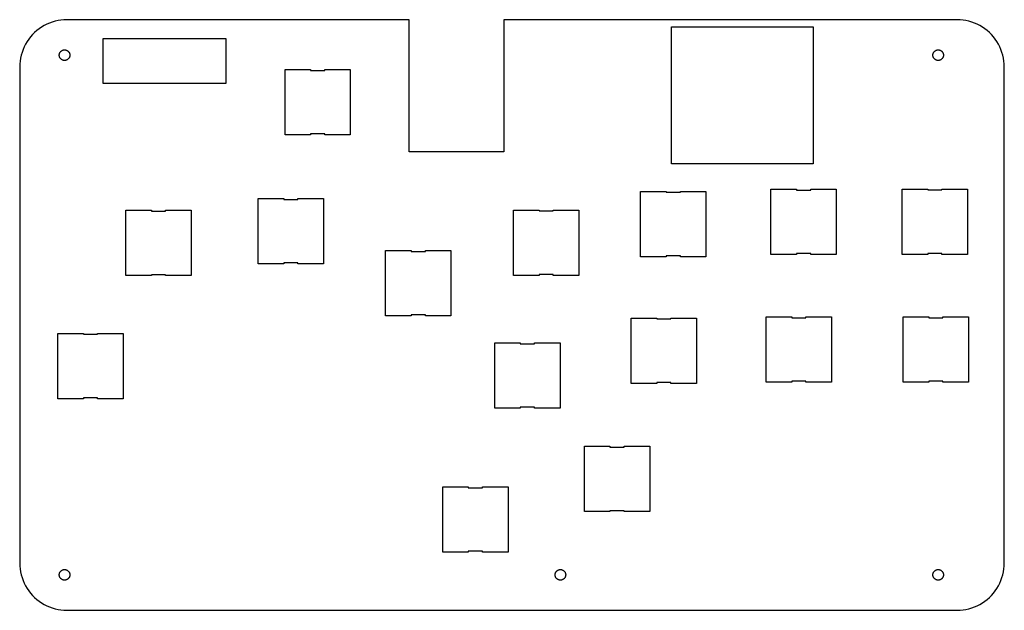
# Model space of a CAD drawing. Header units: metres. Extents: x 0 to 208, y 0 to 125.
import ezdxf

# ---------------------------------------------------------------- set-up
doc = ezdxf.new("R2010")
doc.units = ezdxf.units.M

msp = doc.modelspace()

# ---------------------------------------------------------------- linework, layer by layer
for p, q in [((4.12215, 123.09), (3.62576, 122.705)), ((4.64174, 123.443), (4.12215, 123.09)), ((5.18246, 123.763), (4.64174, 123.443)), ((5.7422, 124.048), (5.18246, 123.763)), ((6.31876, 124.298), (5.7422, 124.048)), ((6.90984, 124.511), (6.31876, 124.298)), ((7.51311, 124.686), (6.90984, 124.511)), ((8.12619, 124.823), (7.51311, 124.686)), ((8.74667, 124.921), (8.12619, 124.823)), ((9.3721, 124.98), (8.74667, 124.921)), ((10, 125), (9.3721, 124.98)), ((82.5, 125), (10, 125)), ((82.5, 97), (82.5, 125)), ((198.5, 125), (102.5, 125)), ((102.5, 125), (102.5, 97)), ((138, 94.5), (138, 123.5)), ((138, 123.5), (168, 123.5)), ((168, 123.5), (168, 94.5)), ((199.128, 124.98), (198.5, 125)), ((199.753, 124.921), (199.128, 124.98)), ((200.374, 124.823), (199.753, 124.921)), ((200.987, 124.686), (200.374, 124.823)), ((201.59, 124.511), (200.987, 124.686)), ((202.181, 124.298), (201.59, 124.511)), ((202.758, 124.048), (202.181, 124.298)), ((203.318, 123.763), (202.758, 124.048)), ((203.858, 123.443), (203.318, 123.763)), ((204.378, 123.09), (203.858, 123.443)), ((204.874, 122.705), (204.378, 123.09)), ((2.29486, 121.374), (1.90984, 120.878)), ((2.71031, 121.845), (2.29486, 121.374)), ((3.15453, 122.29), (2.71031, 121.845)), ((3.62576, 122.705), (3.15453, 122.29)), ((17.65, 111.525), (17.65, 121.025)), ((17.65, 121.025), (43.65, 121.025)), ((43.65, 121.025), (43.65, 111.525)), ((205.345, 122.29), (204.874, 122.705)), ((205.79, 121.845), (205.345, 122.29)), ((206.205, 121.374), (205.79, 121.845)), ((206.59, 120.878), (206.205, 121.374)), ((0.95174, 119.258), (0.70224, 118.681)), ((1.23694, 119.818), (0.95174, 119.258)), ((1.55672, 120.358), (1.23694, 119.818)), ((1.90984, 120.878), (1.55672, 120.358)), ((206.943, 120.358), (206.59, 120.878)), ((207.263, 119.818), (206.943, 120.358)), ((207.548, 119.258), (207.263, 119.818)), ((207.798, 118.681), (207.548, 119.258)), ((0.17712, 116.874), (0.07886, 116.253)), ((0.31416, 117.487), (0.17712, 116.874)), ((0.48944, 118.09), (0.31416, 117.487)), ((0.70224, 118.681), (0.48944, 118.09)), ((8.37999, 117.5), (8.3822, 117.57)), ((8.3822, 117.43), (8.37999, 117.5)), ((8.3822, 117.57), (8.38882, 117.64)), ((8.38882, 117.36), (8.3822, 117.43)), ((8.38882, 117.64), (8.39983, 117.71)), ((8.39983, 117.29), (8.38882, 117.36)), ((8.39983, 117.71), (8.41518, 117.779)), ((8.41518, 117.221), (8.39983, 117.29)), ((8.41518, 117.779), (8.43481, 117.846)), ((8.43481, 117.154), (8.41518, 117.221)), ((8.43481, 117.846), (8.45865, 117.912)), ((8.45865, 117.088), (8.43481, 117.154)), ((8.45865, 117.912), (8.48659, 117.977)), ((8.48659, 117.023), (8.45865, 117.088)), ((8.48659, 117.977), (8.51852, 118.04)), ((8.51852, 116.96), (8.48659, 117.023)), ((8.51852, 118.04), (8.55435, 118.1)), ((8.55435, 116.9), (8.51852, 116.96)), ((8.55435, 118.1), (8.59389, 118.158)), ((8.59389, 116.842), (8.55435, 116.9)), ((8.59389, 118.158), (8.63702, 118.214)), ((8.63702, 116.786), (8.59389, 116.842)), ((8.63702, 118.214), (8.68355, 118.267)), ((8.68355, 116.733), (8.63702, 116.786)), ((8.68355, 118.267), (8.73331, 118.316)), ((8.73331, 118.316), (8.78607, 118.363)), ((8.78607, 118.363), (8.84167, 118.406)), ((8.84167, 118.406), (8.89987, 118.446)), ((8.89987, 118.446), (8.96043, 118.481)), ((8.96043, 118.481), (9.02312, 118.513)), ((9.02312, 118.513), (9.08769, 118.541)), ((9.08769, 118.541), (9.1539, 118.565)), ((9.1539, 118.565), (9.22147, 118.585)), ((9.22147, 118.585), (9.29013, 118.6)), ((9.29013, 118.6), (9.35962, 118.611)), ((9.35962, 118.611), (9.42967, 118.618)), ((9.42967, 118.618), (9.5, 118.62)), ((9.5, 118.62), (9.57031, 118.618)), ((9.57031, 118.618), (9.64037, 118.611)), ((9.64037, 118.611), (9.70985, 118.6)), ((9.70985, 118.6), (9.77852, 118.585)), ((9.77852, 118.585), (9.84608, 118.565)), ((9.84608, 118.565), (9.91229, 118.541)), ((9.91229, 118.541), (9.97687, 118.513)), ((9.97687, 118.513), (10.0396, 118.481)), ((10.0396, 118.481), (10.1001, 118.446)), ((10.1001, 118.446), (10.1583, 118.406)), ((10.1583, 118.406), (10.2139, 118.363)), ((10.2139, 118.363), (10.2667, 118.316)), ((10.2667, 118.316), (10.3164, 118.267)), ((10.3164, 118.267), (10.363, 118.214)), ((10.363, 116.786), (10.3164, 116.733)), ((10.363, 118.214), (10.4061, 118.158)), ((10.4061, 116.842), (10.363, 116.786)), ((10.4061, 118.158), (10.4456, 118.1)), ((10.4456, 116.9), (10.4061, 116.842)), ((10.4456, 118.1), (10.4815, 118.04)), ((10.4815, 116.96), (10.4456, 116.9)), ((10.4815, 118.04), (10.5134, 117.977)), ((10.5134, 117.023), (10.4815, 116.96)), ((10.5134, 117.977), (10.5413, 117.912)), ((10.5413, 117.088), (10.5134, 117.023)), ((10.5413, 117.912), (10.5652, 117.846)), ((10.5652, 117.154), (10.5413, 117.088)), ((10.5652, 117.846), (10.5848, 117.779)), ((10.5848, 117.221), (10.5652, 117.154)), ((10.5848, 117.779), (10.6002, 117.71)), ((10.6002, 117.29), (10.5848, 117.221)), ((10.6002, 117.71), (10.6112, 117.64)), ((10.6112, 117.36), (10.6002, 117.29)), ((10.6112, 117.64), (10.6178, 117.57)), ((10.6178, 117.43), (10.6112, 117.36)), ((10.6178, 117.57), (10.62, 117.5)), ((10.62, 117.5), (10.6178, 117.43)), ((193.38, 117.5), (193.382, 117.57)), ((193.382, 117.43), (193.38, 117.5)), ((193.382, 117.57), (193.389, 117.64)), ((193.389, 117.36), (193.382, 117.43)), ((193.389, 117.64), (193.4, 117.71)), ((193.4, 117.29), (193.389, 117.36)), ((193.4, 117.71), (193.415, 117.779)), ((193.415, 117.221), (193.4, 117.29)), ((193.415, 117.779), (193.435, 117.846)), ((193.435, 117.154), (193.415, 117.221)), ((193.435, 117.846), (193.459, 117.912)), ((193.459, 117.088), (193.435, 117.154)), ((193.459, 117.912), (193.487, 117.977)), ((193.487, 117.023), (193.459, 117.088)), ((193.487, 117.977), (193.519, 118.04)), ((193.519, 116.96), (193.487, 117.023)), ((193.519, 118.04), (193.554, 118.1)), ((193.554, 116.9), (193.519, 116.96)), ((193.554, 118.1), (193.594, 118.158)), ((193.594, 116.842), (193.554, 116.9)), ((193.594, 118.158), (193.637, 118.214)), ((193.637, 116.786), (193.594, 116.842)), ((193.637, 118.214), (193.684, 118.267)), ((193.684, 116.733), (193.637, 116.786)), ((193.684, 118.267), (193.733, 118.316)), ((193.733, 118.316), (193.786, 118.363)), ((193.786, 118.363), (193.842, 118.406)), ((193.842, 118.406), (193.9, 118.446)), ((193.9, 118.446), (193.96, 118.481)), ((193.96, 118.481), (194.023, 118.513)), ((194.023, 118.513), (194.088, 118.541)), ((194.088, 118.541), (194.154, 118.565)), ((194.154, 118.565), (194.221, 118.585)), ((194.221, 118.585), (194.29, 118.6)), ((194.29, 118.6), (194.36, 118.611)), ((194.36, 118.611), (194.43, 118.618)), ((194.43, 118.618), (194.5, 118.62)), ((194.5, 118.62), (194.57, 118.618)), ((194.57, 118.618), (194.64, 118.611)), ((194.64, 118.611), (194.71, 118.6)), ((194.71, 118.6), (194.779, 118.585)), ((194.779, 118.585), (194.846, 118.565)), ((194.846, 118.565), (194.912, 118.541)), ((194.912, 118.541), (194.977, 118.513)), ((194.977, 118.513), (195.04, 118.481)), ((195.04, 118.481), (195.1, 118.446)), ((195.1, 118.446), (195.158, 118.406)), ((195.158, 118.406), (195.214, 118.363)), ((195.214, 118.363), (195.267, 118.316)), ((195.267, 118.316), (195.316, 118.267)), ((195.316, 118.267), (195.363, 118.214)), ((195.363, 116.786), (195.316, 116.733)), ((195.363, 118.214), (195.406, 118.158)), ((195.406, 116.842), (195.363, 116.786)), ((195.406, 118.158), (195.446, 118.1)), ((195.446, 116.9), (195.406, 116.842)), ((195.446, 118.1), (195.481, 118.04)), ((195.481, 116.96), (195.446, 116.9)), ((195.481, 118.04), (195.513, 117.977)), ((195.513, 117.023), (195.481, 116.96)), ((195.513, 117.977), (195.541, 117.912)), ((195.541, 117.088), (195.513, 117.023)), ((195.541, 117.912), (195.565, 117.846)), ((195.565, 117.154), (195.541, 117.088)), ((195.565, 117.846), (195.585, 117.779)), ((195.585, 117.221), (195.565, 117.154)), ((195.585, 117.779), (195.6, 117.71)), ((195.6, 117.29), (195.585, 117.221)), ((195.6, 117.71), (195.611, 117.64)), ((195.611, 117.36), (195.6, 117.29)), ((195.611, 117.64), (195.618, 117.57)), ((195.618, 117.43), (195.611, 117.36)), ((195.618, 117.57), (195.62, 117.5)), ((195.62, 117.5), (195.618, 117.43)), ((208.011, 118.09), (207.798, 118.681)), ((208.186, 117.487), (208.011, 118.09)), ((208.323, 116.874), (208.186, 117.487)), ((208.421, 116.253), (208.323, 116.874)), ((0.01973, 115.628), (0, 115)), ((0, 115), (0, 10)), ((0.07886, 116.253), (0.01973, 115.628)), ((8.73331, 116.684), (8.68355, 116.733)), ((8.78607, 116.637), (8.73331, 116.684)), ((8.84167, 116.594), (8.78607, 116.637)), ((8.89987, 116.554), (8.84167, 116.594)), ((8.96043, 116.519), (8.89987, 116.554)), ((9.02312, 116.487), (8.96043, 116.519)), ((9.08769, 116.459), (9.02312, 116.487)), ((9.1539, 116.435), (9.08769, 116.459)), ((9.22147, 116.415), (9.1539, 116.435)), ((9.29013, 116.4), (9.22147, 116.415)), ((9.35962, 116.389), (9.29013, 116.4)), ((9.42967, 116.382), (9.35962, 116.389)), ((9.5, 116.38), (9.42967, 116.382)), ((9.57031, 116.382), (9.5, 116.38)), ((9.64037, 116.389), (9.57031, 116.382)), ((9.70985, 116.4), (9.64037, 116.389)), ((9.77852, 116.415), (9.70985, 116.4)), ((9.84608, 116.435), (9.77852, 116.415)), ((9.91229, 116.459), (9.84608, 116.435)), ((9.97687, 116.487), (9.91229, 116.459)), ((10.0396, 116.519), (9.97687, 116.487)), ((10.1001, 116.554), (10.0396, 116.519)), ((10.1583, 116.594), (10.1001, 116.554)), ((10.2139, 116.637), (10.1583, 116.594)), ((10.2667, 116.684), (10.2139, 116.637)), ((10.3164, 116.733), (10.2667, 116.684)), ((193.733, 116.684), (193.684, 116.733)), ((193.786, 116.637), (193.733, 116.684)), ((193.842, 116.594), (193.786, 116.637)), ((193.9, 116.554), (193.842, 116.594)), ((193.96, 116.519), (193.9, 116.554)), ((194.023, 116.487), (193.96, 116.519)), ((194.088, 116.459), (194.023, 116.487)), ((194.154, 116.435), (194.088, 116.459)), ((194.221, 116.415), (194.154, 116.435)), ((194.29, 116.4), (194.221, 116.415)), ((194.36, 116.389), (194.29, 116.4)), ((194.43, 116.382), (194.36, 116.389)), ((194.5, 116.38), (194.43, 116.382)), ((194.57, 116.382), (194.5, 116.38)), ((194.64, 116.389), (194.57, 116.382)), ((194.71, 116.4), (194.64, 116.389)), ((194.779, 116.415), (194.71, 116.4)), ((194.846, 116.435), (194.779, 116.415)), ((194.912, 116.459), (194.846, 116.435)), ((194.977, 116.487), (194.912, 116.459)), ((195.04, 116.519), (194.977, 116.487)), ((195.1, 116.554), (195.04, 116.519)), ((195.158, 116.594), (195.1, 116.554)), ((195.214, 116.637), (195.158, 116.594)), ((195.267, 116.684), (195.214, 116.637)), ((195.316, 116.733), (195.267, 116.684)), ((208.48, 115.628), (208.421, 116.253)), ((208.5, 115), (208.48, 115.628)), ((208.5, 10), (208.5, 115)), ((56.185, 100.635), (56.185, 114.465)), ((56.185, 114.465), (61.6, 114.465)), ((61.6, 114.465), (61.6, 114.265)), ((61.6, 114.265), (64.6, 114.265)), ((64.6, 114.265), (64.6, 114.465)), ((64.6, 114.465), (70.015, 114.465)), ((70.015, 114.465), (70.015, 100.635)), ((43.65, 111.525), (17.65, 111.525)), ((61.6, 100.635), (56.185, 100.635)), ((64.6, 100.835), (61.6, 100.835)), ((61.6, 100.835), (61.6, 100.635)), ((64.6, 100.635), (64.6, 100.835)), ((70.015, 100.635), (64.6, 100.635)), ((102.5, 97), (82.5, 97)), ((168, 94.5), (138, 94.5)), ((131.485, 74.835), (131.485, 88.665)), ((131.485, 88.665), (136.9, 88.665)), ((136.9, 88.665), (136.9, 88.465)), ((136.9, 88.465), (139.9, 88.465)), ((139.9, 88.465), (139.9, 88.665)), ((139.9, 88.665), (145.315, 88.665)), ((145.315, 88.665), (145.315, 74.835)), ((159.085, 75.285), (159.085, 89.115)), ((159.085, 89.115), (164.5, 89.115)), ((164.5, 89.115), (164.5, 88.915)), ((164.5, 88.915), (167.5, 88.915)), ((167.5, 88.915), (167.5, 89.115)), ((167.5, 89.115), (172.915, 89.115)), ((172.915, 89.115), (172.915, 75.285)), ((186.885, 75.335), (186.885, 89.165)), ((186.885, 89.165), (192.3, 89.165)), ((192.3, 89.165), (192.3, 88.965)), ((192.3, 88.965), (195.3, 88.965)), ((195.3, 88.965), (195.3, 89.165)), ((195.3, 89.165), (200.715, 89.165)), ((200.715, 89.165), (200.715, 75.335)), ((50.485, 73.335), (50.485, 87.165)), ((50.485, 87.165), (55.9, 87.165)), ((55.9, 87.165), (55.9, 86.965)), ((55.9, 86.965), (58.9, 86.965)), ((58.9, 86.965), (58.9, 87.165)), ((58.9, 87.165), (64.315, 87.165)), ((64.315, 87.165), (64.315, 73.335)), ((22.485, 70.835), (22.485, 84.665)), ((22.485, 84.665), (27.9, 84.665)), ((27.9, 84.665), (27.9, 84.465)), ((27.9, 84.465), (30.9, 84.465)), ((30.9, 84.465), (30.9, 84.665)), ((30.9, 84.665), (36.315, 84.665)), ((36.315, 84.665), (36.315, 70.835)), ((104.585, 70.885), (104.585, 84.715)), ((104.585, 84.715), (110, 84.715)), ((110, 84.715), (110, 84.515)), ((110, 84.515), (113, 84.515)), ((113, 84.515), (113, 84.715)), ((113, 84.715), (118.415, 84.715)), ((118.415, 84.715), (118.415, 70.885)), ((77.485, 62.335), (77.485, 76.165)), ((77.485, 76.165), (82.9, 76.165)), ((82.9, 76.165), (82.9, 75.965)), ((82.9, 75.965), (85.9, 75.965)), ((85.9, 75.965), (85.9, 76.165)), ((85.9, 76.165), (91.315, 76.165)), ((91.315, 76.165), (91.315, 62.335)), ((164.5, 75.285), (159.085, 75.285)), ((167.5, 75.485), (164.5, 75.485)), ((164.5, 75.485), (164.5, 75.285)), ((167.5, 75.285), (167.5, 75.485)), ((172.915, 75.285), (167.5, 75.285)), ((192.3, 75.335), (186.885, 75.335)), ((195.3, 75.535), (192.3, 75.535)), ((192.3, 75.535), (192.3, 75.335)), ((195.3, 75.335), (195.3, 75.535)), ((200.715, 75.335), (195.3, 75.335)), ((55.9, 73.335), (50.485, 73.335)), ((58.9, 73.535), (55.9, 73.535)), ((55.9, 73.535), (55.9, 73.335)), ((58.9, 73.335), (58.9, 73.535)), ((64.315, 73.335), (58.9, 73.335)), ((136.9, 74.835), (131.485, 74.835)), ((139.9, 75.035), (136.9, 75.035)), ((136.9, 75.035), (136.9, 74.835)), ((139.9, 74.835), (139.9, 75.035)), ((145.315, 74.835), (139.9, 74.835)), ((30.9, 71.035), (27.9, 71.035)), ((27.9, 71.035), (27.9, 70.835)), ((30.9, 70.835), (30.9, 71.035)), ((113, 71.085), (110, 71.085)), ((110, 71.085), (110, 70.885)), ((113, 70.885), (113, 71.085)), ((27.9, 70.835), (22.485, 70.835)), ((36.315, 70.835), (30.9, 70.835)), ((110, 70.885), (104.585, 70.885)), ((118.415, 70.885), (113, 70.885)), ((82.9, 62.335), (77.485, 62.335)), ((85.9, 62.535), (82.9, 62.535)), ((82.9, 62.535), (82.9, 62.335)), ((85.9, 62.335), (85.9, 62.535)), ((91.315, 62.335), (85.9, 62.335)), ((129.485, 48.035), (129.485, 61.865)), ((129.485, 61.865), (134.9, 61.865)), ((134.9, 61.865), (134.9, 61.665)), ((134.9, 61.665), (137.9, 61.665)), ((137.9, 61.665), (137.9, 61.865)), ((137.9, 61.865), (143.315, 61.865)), ((143.315, 61.865), (143.315, 48.035)), ((158.085, 48.285), (158.085, 62.115)), ((158.085, 62.115), (163.5, 62.115)), ((163.5, 62.115), (163.5, 61.915)), ((163.5, 61.915), (166.5, 61.915)), ((166.5, 61.915), (166.5, 62.115)), ((166.5, 62.115), (171.915, 62.115)), ((171.915, 62.115), (171.915, 48.285)), ((187.085, 48.285), (187.085, 62.115)), ((187.085, 62.115), (192.5, 62.115)), ((192.5, 62.115), (192.5, 61.915)), ((192.5, 61.915), (195.5, 61.915)), ((195.5, 61.915), (195.5, 62.115)), ((195.5, 62.115), (200.915, 62.115)), ((200.915, 62.115), (200.915, 48.285)), ((8.08501, 44.785), (8.08501, 58.615)), ((8.08501, 58.615), (13.5, 58.615)), ((13.5, 58.615), (13.5, 58.415)), ((13.5, 58.415), (16.5, 58.415)), ((16.5, 58.415), (16.5, 58.615)), ((16.5, 58.615), (21.915, 58.615)), ((21.915, 58.615), (21.915, 44.785)), ((100.585, 42.77), (100.585, 56.6)), ((100.585, 56.6), (106, 56.6)), ((106, 56.6), (106, 56.4)), ((106, 56.4), (109, 56.4)), ((109, 56.4), (109, 56.6)), ((109, 56.6), (114.415, 56.6)), ((114.415, 56.6), (114.415, 42.77)), ((134.9, 48.035), (129.485, 48.035)), ((137.9, 48.235), (134.9, 48.235)), ((134.9, 48.235), (134.9, 48.035)), ((137.9, 48.035), (137.9, 48.235)), ((143.315, 48.035), (137.9, 48.035)), ((163.5, 48.285), (158.085, 48.285)), ((166.5, 48.485), (163.5, 48.485)), ((163.5, 48.485), (163.5, 48.285)), ((166.5, 48.285), (166.5, 48.485)), ((171.915, 48.285), (166.5, 48.285)), ((192.5, 48.285), (187.085, 48.285)), ((195.5, 48.485), (192.5, 48.485)), ((192.5, 48.485), (192.5, 48.285)), ((195.5, 48.285), (195.5, 48.485)), ((200.915, 48.285), (195.5, 48.285)), ((13.5, 44.785), (8.08501, 44.785)), ((16.5, 44.985), (13.5, 44.985)), ((13.5, 44.985), (13.5, 44.785)), ((16.5, 44.785), (16.5, 44.985)), ((21.915, 44.785), (16.5, 44.785)), ((106, 42.77), (100.585, 42.77)), ((109, 42.97), (106, 42.97)), ((106, 42.97), (106, 42.77)), ((109, 42.77), (109, 42.97)), ((114.415, 42.77), (109, 42.77)), ((119.585, 20.885), (119.585, 34.715)), ((119.585, 34.715), (125, 34.715)), ((125, 34.715), (125, 34.515)), ((125, 34.515), (128, 34.515)), ((128, 34.515), (128, 34.715)), ((128, 34.715), (133.415, 34.715)), ((133.415, 34.715), (133.415, 20.885)), ((89.585, 12.285), (89.585, 26.115)), ((89.585, 26.115), (95, 26.115)), ((95, 26.115), (95, 25.915)), ((95, 25.915), (98, 25.915)), ((98, 25.915), (98, 26.115)), ((98, 26.115), (103.415, 26.115)), ((103.415, 26.115), (103.415, 12.285)), ((125, 20.885), (119.585, 20.885)), ((128, 21.085), (125, 21.085)), ((125, 21.085), (125, 20.885)), ((128, 20.885), (128, 21.085)), ((133.415, 20.885), (128, 20.885)), ((95, 12.285), (89.585, 12.285)), ((98, 12.485), (95, 12.485)), ((95, 12.485), (95, 12.285)), ((98, 12.285), (98, 12.485)), ((103.415, 12.285), (98, 12.285)), ((0, 10), (0.01973, 9.3721)), ((0.01973, 9.3721), (0.07886, 8.74667)), ((0.07886, 8.74667), (0.17712, 8.12619)), ((8.73331, 8.31644), (8.78607, 8.36296)), ((8.78607, 8.36296), (8.84167, 8.4061)), ((8.84167, 8.4061), (8.89987, 8.44563)), ((8.89987, 8.44563), (8.96043, 8.48146)), ((8.96043, 8.48146), (9.02312, 8.5134)), ((9.02312, 8.5134), (9.08769, 8.54134)), ((9.08769, 8.54134), (9.1539, 8.56517)), ((9.1539, 8.56517), (9.22147, 8.58481)), ((9.22147, 8.58481), (9.29013, 8.60016)), ((9.29013, 8.60016), (9.35962, 8.61116)), ((9.35962, 8.61116), (9.42967, 8.61778)), ((9.42967, 8.61778), (9.5, 8.62)), ((9.5, 8.62), (9.57031, 8.61778)), ((9.57031, 8.61778), (9.64037, 8.61116)), ((9.64037, 8.61116), (9.70985, 8.60016)), ((9.70985, 8.60016), (9.77852, 8.58481)), ((9.77852, 8.58481), (9.84608, 8.56517)), ((9.84608, 8.56517), (9.91229, 8.54134)), ((9.91229, 8.54134), (9.97687, 8.5134)), ((9.97687, 8.5134), (10.0396, 8.48146)), ((10.0396, 8.48146), (10.1001, 8.44563)), ((10.1001, 8.44563), (10.1583, 8.4061)), ((10.1583, 8.4061), (10.2139, 8.36296)), ((10.2139, 8.36296), (10.2667, 8.31644)), ((113.733, 8.31644), (113.786, 8.36296)), ((113.786, 8.36296), (113.842, 8.4061)), ((113.842, 8.4061), (113.9, 8.44563)), ((113.9, 8.44563), (113.96, 8.48146)), ((113.96, 8.48146), (114.023, 8.5134)), ((114.023, 8.5134), (114.088, 8.54134)), ((114.088, 8.54134), (114.154, 8.56517)), ((114.154, 8.56517), (114.221, 8.58481)), ((114.221, 8.58481), (114.29, 8.60016)), ((114.29, 8.60016), (114.36, 8.61116)), ((114.36, 8.61116), (114.43, 8.61778)), ((114.43, 8.61778), (114.5, 8.62)), ((114.5, 8.62), (114.57, 8.61778)), ((114.57, 8.61778), (114.64, 8.61116)), ((114.64, 8.61116), (114.71, 8.60016)), ((114.71, 8.60016), (114.779, 8.58481)), ((114.779, 8.58481), (114.846, 8.56517)), ((114.846, 8.56517), (114.912, 8.54134)), ((114.912, 8.54134), (114.977, 8.5134)), ((114.977, 8.5134), (115.04, 8.48146)), ((115.04, 8.48146), (115.1, 8.44563)), ((115.1, 8.44563), (115.158, 8.4061)), ((115.158, 8.4061), (115.214, 8.36296)), ((115.214, 8.36296), (115.267, 8.31644)), ((193.733, 8.31644), (193.786, 8.36296)), ((193.786, 8.36296), (193.842, 8.4061)), ((193.842, 8.4061), (193.9, 8.44563)), ((193.9, 8.44563), (193.96, 8.48146)), ((193.96, 8.48146), (194.023, 8.5134)), ((194.023, 8.5134), (194.088, 8.54134)), ((194.088, 8.54134), (194.154, 8.56517)), ((194.154, 8.56517), (194.221, 8.58481)), ((194.221, 8.58481), (194.29, 8.60016)), ((194.29, 8.60016), (194.36, 8.61116)), ((194.36, 8.61116), (194.43, 8.61778)), ((194.43, 8.61778), (194.5, 8.62)), ((194.5, 8.62), (194.57, 8.61778)), ((194.57, 8.61778), (194.64, 8.61116)), ((194.64, 8.61116), (194.71, 8.60016)), ((194.71, 8.60016), (194.779, 8.58481)), ((194.779, 8.58481), (194.846, 8.56517)), ((194.846, 8.56517), (194.912, 8.54134)), ((194.912, 8.54134), (194.977, 8.5134)), ((194.977, 8.5134), (195.04, 8.48146)), ((195.04, 8.48146), (195.1, 8.44563)), ((195.1, 8.44563), (195.158, 8.4061)), ((195.158, 8.4061), (195.214, 8.36296)), ((195.214, 8.36296), (195.267, 8.31644)), ((208.323, 8.12619), (208.421, 8.74667)), ((208.421, 8.74667), (208.48, 9.3721)), ((208.48, 9.3721), (208.5, 10)), ((0.17712, 8.12619), (0.31416, 7.51311)), ((0.31416, 7.51311), (0.48944, 6.90984)), ((0.48944, 6.90984), (0.70224, 6.31876)), ((0.70224, 6.31876), (0.95174, 5.7422)), ((8.37999, 7.5), (8.3822, 7.57031)), ((8.3822, 7.42967), (8.37999, 7.5)), ((8.3822, 7.57031), (8.38882, 7.64037)), ((8.38882, 7.35962), (8.3822, 7.42967)), ((8.38882, 7.64037), (8.39983, 7.70985)), ((8.39983, 7.29013), (8.38882, 7.35962)), ((8.39983, 7.70985), (8.41518, 7.77852)), ((8.41518, 7.22147), (8.39983, 7.29013)), ((8.41518, 7.77852), (8.43481, 7.84608)), ((8.43481, 7.1539), (8.41518, 7.22147)), ((8.43481, 7.84608), (8.45865, 7.91229)), ((8.45865, 7.08769), (8.43481, 7.1539)), ((8.45865, 7.91229), (8.48659, 7.97687)), ((8.48659, 7.02312), (8.45865, 7.08769)), ((8.48659, 7.97687), (8.51852, 8.03955)), ((8.51852, 6.96043), (8.48659, 7.02312)), ((8.51852, 8.03955), (8.55435, 8.10011)), ((8.55435, 6.89987), (8.51852, 6.96043)), ((8.55435, 8.10011), (8.59389, 8.15831)), ((8.59389, 6.84167), (8.55435, 6.89987)), ((8.59389, 8.15831), (8.63702, 8.21391)), ((8.63702, 6.78607), (8.59389, 6.84167)), ((8.63702, 8.21391), (8.68355, 8.26668)), ((8.68355, 6.73331), (8.63702, 6.78607)), ((8.68355, 8.26668), (8.73331, 8.31644)), ((8.73331, 6.68355), (8.68355, 6.73331)), ((8.78607, 6.63702), (8.73331, 6.68355)), ((8.84167, 6.59389), (8.78607, 6.63702)), ((8.89987, 6.55435), (8.84167, 6.59389)), ((8.96043, 6.51852), (8.89987, 6.55435)), ((9.02312, 6.48659), (8.96043, 6.51852)), ((9.08769, 6.45865), (9.02312, 6.48659)), ((9.1539, 6.43481), (9.08769, 6.45865)), ((9.22147, 6.41518), (9.1539, 6.43481)), ((9.29013, 6.39983), (9.22147, 6.41518)), ((9.35962, 6.38882), (9.29013, 6.39983)), ((9.42967, 6.3822), (9.35962, 6.38882)), ((9.5, 6.37999), (9.42967, 6.3822)), ((9.57031, 6.3822), (9.5, 6.37999)), ((9.64037, 6.38882), (9.57031, 6.3822)), ((9.70985, 6.39983), (9.64037, 6.38882)), ((9.77852, 6.41518), (9.70985, 6.39983)), ((9.84608, 6.43481), (9.77852, 6.41518)), ((9.91229, 6.45865), (9.84608, 6.43481)), ((9.97687, 6.48659), (9.91229, 6.45865)), ((10.0396, 6.51852), (9.97687, 6.48659)), ((10.1001, 6.55435), (10.0396, 6.51852)), ((10.1583, 6.59389), (10.1001, 6.55435)), ((10.2139, 6.63702), (10.1583, 6.59389)), ((10.2667, 6.68355), (10.2139, 6.63702)), ((10.2667, 8.31644), (10.3164, 8.26668)), ((10.3164, 6.73331), (10.2667, 6.68355)), ((10.3164, 8.26668), (10.363, 8.21391)), ((10.363, 6.78607), (10.3164, 6.73331)), ((10.363, 8.21391), (10.4061, 8.15831)), ((10.4061, 6.84167), (10.363, 6.78607)), ((10.4061, 8.15831), (10.4456, 8.10011)), ((10.4456, 6.89987), (10.4061, 6.84167)), ((10.4456, 8.10011), (10.4815, 8.03955)), ((10.4815, 6.96043), (10.4456, 6.89987)), ((10.4815, 8.03955), (10.5134, 7.97687)), ((10.5134, 7.02312), (10.4815, 6.96043)), ((10.5134, 7.97687), (10.5413, 7.91229)), ((10.5413, 7.08769), (10.5134, 7.02312)), ((10.5413, 7.91229), (10.5652, 7.84608)), ((10.5652, 7.1539), (10.5413, 7.08769)), ((10.5652, 7.84608), (10.5848, 7.77852)), ((10.5848, 7.22147), (10.5652, 7.1539)), ((10.5848, 7.77852), (10.6002, 7.70985)), ((10.6002, 7.29013), (10.5848, 7.22147)), ((10.6002, 7.70985), (10.6112, 7.64037)), ((10.6112, 7.35962), (10.6002, 7.29013)), ((10.6112, 7.64037), (10.6178, 7.57031)), ((10.6178, 7.42967), (10.6112, 7.35962)), ((10.6178, 7.57031), (10.62, 7.5)), ((10.62, 7.5), (10.6178, 7.42967)), ((113.38, 7.5), (113.382, 7.57031)), ((113.382, 7.42967), (113.38, 7.5)), ((113.382, 7.57031), (113.389, 7.64037)), ((113.389, 7.35962), (113.382, 7.42967)), ((113.389, 7.64037), (113.4, 7.70985)), ((113.4, 7.29013), (113.389, 7.35962)), ((113.4, 7.70985), (113.415, 7.77852)), ((113.415, 7.22147), (113.4, 7.29013)), ((113.415, 7.77852), (113.435, 7.84608)), ((113.435, 7.1539), (113.415, 7.22147)), ((113.435, 7.84608), (113.459, 7.91229)), ((113.459, 7.08769), (113.435, 7.1539)), ((113.459, 7.91229), (113.487, 7.97687)), ((113.487, 7.02312), (113.459, 7.08769)), ((113.487, 7.97687), (113.519, 8.03955)), ((113.519, 6.96043), (113.487, 7.02312)), ((113.519, 8.03955), (113.554, 8.10011)), ((113.554, 6.89987), (113.519, 6.96043)), ((113.554, 8.10011), (113.594, 8.15831)), ((113.594, 6.84167), (113.554, 6.89987)), ((113.594, 8.15831), (113.637, 8.21391)), ((113.637, 6.78607), (113.594, 6.84167)), ((113.637, 8.21391), (113.684, 8.26668)), ((113.684, 6.73331), (113.637, 6.78607)), ((113.684, 8.26668), (113.733, 8.31644)), ((113.733, 6.68355), (113.684, 6.73331)), ((113.786, 6.63702), (113.733, 6.68355)), ((113.842, 6.59389), (113.786, 6.63702)), ((113.9, 6.55435), (113.842, 6.59389)), ((113.96, 6.51852), (113.9, 6.55435)), ((114.023, 6.48659), (113.96, 6.51852)), ((114.088, 6.45865), (114.023, 6.48659)), ((114.154, 6.43481), (114.088, 6.45865)), ((114.221, 6.41518), (114.154, 6.43481)), ((114.29, 6.39983), (114.221, 6.41518)), ((114.36, 6.38882), (114.29, 6.39983)), ((114.43, 6.3822), (114.36, 6.38882)), ((114.5, 6.37999), (114.43, 6.3822)), ((114.57, 6.3822), (114.5, 6.37999)), ((114.64, 6.38882), (114.57, 6.3822)), ((114.71, 6.39983), (114.64, 6.38882)), ((114.779, 6.41518), (114.71, 6.39983)), ((114.846, 6.43481), (114.779, 6.41518)), ((114.912, 6.45865), (114.846, 6.43481)), ((114.977, 6.48659), (114.912, 6.45865)), ((115.04, 6.51852), (114.977, 6.48659)), ((115.1, 6.55435), (115.04, 6.51852)), ((115.158, 6.59389), (115.1, 6.55435)), ((115.214, 6.63702), (115.158, 6.59389)), ((115.267, 6.68355), (115.214, 6.63702)), ((115.267, 8.31644), (115.316, 8.26668)), ((115.316, 6.73331), (115.267, 6.68355)), ((115.316, 8.26668), (115.363, 8.21391)), ((115.363, 6.78607), (115.316, 6.73331)), ((115.363, 8.21391), (115.406, 8.15831)), ((115.406, 6.84167), (115.363, 6.78607)), ((115.406, 8.15831), (115.446, 8.10011)), ((115.446, 6.89987), (115.406, 6.84167)), ((115.446, 8.10011), (115.481, 8.03955)), ((115.481, 6.96043), (115.446, 6.89987)), ((115.481, 8.03955), (115.513, 7.97687)), ((115.513, 7.02312), (115.481, 6.96043)), ((115.513, 7.97687), (115.541, 7.91229)), ((115.541, 7.08769), (115.513, 7.02312)), ((115.541, 7.91229), (115.565, 7.84608)), ((115.565, 7.1539), (115.541, 7.08769)), ((115.565, 7.84608), (115.585, 7.77852)), ((115.585, 7.22147), (115.565, 7.1539)), ((115.585, 7.77852), (115.6, 7.70985)), ((115.6, 7.29013), (115.585, 7.22147)), ((115.6, 7.70985), (115.611, 7.64037)), ((115.611, 7.35962), (115.6, 7.29013)), ((115.611, 7.64037), (115.618, 7.57031)), ((115.618, 7.42967), (115.611, 7.35962)), ((115.618, 7.57031), (115.62, 7.5)), ((115.62, 7.5), (115.618, 7.42967)), ((193.38, 7.5), (193.382, 7.57031)), ((193.382, 7.42967), (193.38, 7.5)), ((193.382, 7.57031), (193.389, 7.64037)), ((193.389, 7.35962), (193.382, 7.42967)), ((193.389, 7.64037), (193.4, 7.70985)), ((193.4, 7.29013), (193.389, 7.35962)), ((193.4, 7.70985), (193.415, 7.77852)), ((193.415, 7.22147), (193.4, 7.29013)), ((193.415, 7.77852), (193.435, 7.84608)), ((193.435, 7.1539), (193.415, 7.22147)), ((193.435, 7.84608), (193.459, 7.91229)), ((193.459, 7.08769), (193.435, 7.1539)), ((193.459, 7.91229), (193.487, 7.97687)), ((193.487, 7.02312), (193.459, 7.08769)), ((193.487, 7.97687), (193.519, 8.03955)), ((193.519, 6.96043), (193.487, 7.02312)), ((193.519, 8.03955), (193.554, 8.10011)), ((193.554, 6.89987), (193.519, 6.96043)), ((193.554, 8.10011), (193.594, 8.15831)), ((193.594, 6.84167), (193.554, 6.89987)), ((193.594, 8.15831), (193.637, 8.21391)), ((193.637, 6.78607), (193.594, 6.84167)), ((193.637, 8.21391), (193.684, 8.26668)), ((193.684, 6.73331), (193.637, 6.78607)), ((193.684, 8.26668), (193.733, 8.31644)), ((193.733, 6.68355), (193.684, 6.73331)), ((193.786, 6.63702), (193.733, 6.68355)), ((193.842, 6.59389), (193.786, 6.63702)), ((193.9, 6.55435), (193.842, 6.59389)), ((193.96, 6.51852), (193.9, 6.55435)), ((194.023, 6.48659), (193.96, 6.51852)), ((194.088, 6.45865), (194.023, 6.48659)), ((194.154, 6.43481), (194.088, 6.45865)), ((194.221, 6.41518), (194.154, 6.43481)), ((194.29, 6.39983), (194.221, 6.41518)), ((194.36, 6.38882), (194.29, 6.39983)), ((194.43, 6.3822), (194.36, 6.38882)), ((194.5, 6.37999), (194.43, 6.3822)), ((194.57, 6.3822), (194.5, 6.37999)), ((194.64, 6.38882), (194.57, 6.3822)), ((194.71, 6.39983), (194.64, 6.38882)), ((194.779, 6.41518), (194.71, 6.39983)), ((194.846, 6.43481), (194.779, 6.41518)), ((194.912, 6.45865), (194.846, 6.43481)), ((194.977, 6.48659), (194.912, 6.45865)), ((195.04, 6.51852), (194.977, 6.48659)), ((195.1, 6.55435), (195.04, 6.51852)), ((195.158, 6.59389), (195.1, 6.55435)), ((195.214, 6.63702), (195.158, 6.59389)), ((195.267, 6.68355), (195.214, 6.63702)), ((195.267, 8.31644), (195.316, 8.26668)), ((195.316, 6.73331), (195.267, 6.68355)), ((195.316, 8.26668), (195.363, 8.21391)), ((195.363, 6.78607), (195.316, 6.73331)), ((195.363, 8.21391), (195.406, 8.15831)), ((195.406, 6.84167), (195.363, 6.78607)), ((195.406, 8.15831), (195.446, 8.10011)), ((195.446, 6.89987), (195.406, 6.84167)), ((195.446, 8.10011), (195.481, 8.03955)), ((195.481, 6.96043), (195.446, 6.89987)), ((195.481, 8.03955), (195.513, 7.97687)), ((195.513, 7.02312), (195.481, 6.96043)), ((195.513, 7.97687), (195.541, 7.91229)), ((195.541, 7.08769), (195.513, 7.02312)), ((195.541, 7.91229), (195.565, 7.84608)), ((195.565, 7.1539), (195.541, 7.08769)), ((195.565, 7.84608), (195.585, 7.77852)), ((195.585, 7.22147), (195.565, 7.1539)), ((195.585, 7.77852), (195.6, 7.70985)), ((195.6, 7.29013), (195.585, 7.22147)), ((195.6, 7.70985), (195.611, 7.64037)), ((195.611, 7.35962), (195.6, 7.29013)), ((195.611, 7.64037), (195.618, 7.57031)), ((195.618, 7.42967), (195.611, 7.35962)), ((195.618, 7.57031), (195.62, 7.5)), ((195.62, 7.5), (195.618, 7.42967)), ((207.548, 5.7422), (207.798, 6.31876)), ((207.798, 6.31876), (208.011, 6.90984)), ((208.011, 6.90984), (208.186, 7.51311)), ((208.186, 7.51311), (208.323, 8.12619)), ((0.95174, 5.7422), (1.23694, 5.18246)), ((1.23694, 5.18246), (1.55672, 4.64174)), ((1.55672, 4.64174), (1.90984, 4.12215)), ((206.59, 4.12215), (206.943, 4.64174)), ((206.943, 4.64174), (207.263, 5.18246)), ((207.263, 5.18246), (207.548, 5.7422)), ((1.90984, 4.12215), (2.29486, 3.62576)), ((2.29486, 3.62576), (2.71031, 3.15453)), ((2.71031, 3.15453), (3.15453, 2.71031)), ((3.15453, 2.71031), (3.62576, 2.29486)), ((3.62576, 2.29486), (4.12215, 1.90984)), ((204.378, 1.90984), (204.874, 2.29486)), ((204.874, 2.29486), (205.345, 2.71031)), ((205.345, 2.71031), (205.79, 3.15453)), ((205.79, 3.15453), (206.205, 3.62576)), ((206.205, 3.62576), (206.59, 4.12215)), ((4.12215, 1.90984), (4.64174, 1.55672)), ((4.64174, 1.55672), (5.18246, 1.23694)), ((5.18246, 1.23694), (5.7422, 0.95174)), ((5.7422, 0.95174), (6.31876, 0.70224)), ((6.31876, 0.70224), (6.90984, 0.48944)), ((6.90984, 0.48944), (7.51311, 0.31416)), ((7.51311, 0.31416), (8.12619, 0.17712)), ((8.12619, 0.17712), (8.74667, 0.07886)), ((8.74667, 0.07886), (9.3721, 0.01973)), ((9.3721, 0.01973), (10, 0)), ((10, 0), (198.5, 0)), ((198.5, 0), (199.128, 0.01973)), ((199.128, 0.01973), (199.753, 0.07886)), ((199.753, 0.07886), (200.374, 0.17712)), ((200.374, 0.17712), (200.987, 0.31416)), ((200.987, 0.31416), (201.59, 0.48944)), ((201.59, 0.48944), (202.181, 0.70224)), ((202.181, 0.70224), (202.758, 0.95174)), ((202.758, 0.95174), (203.318, 1.23694)), ((203.318, 1.23694), (203.858, 1.55672)), ((203.858, 1.55672), (204.378, 1.90984))]:
    msp.add_line(p, q)

doc.saveas('drawing.dxf')
